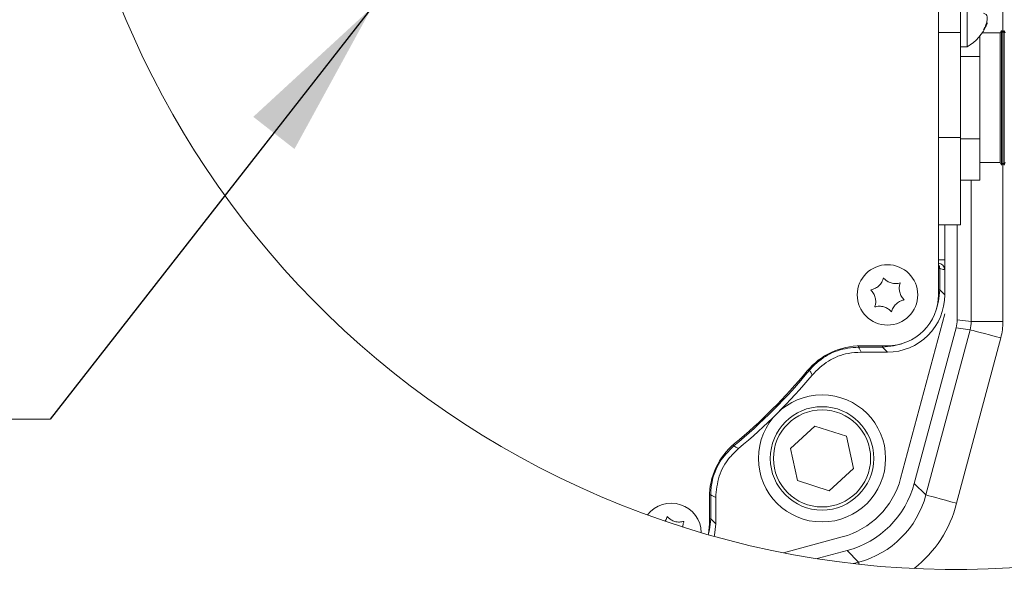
# Model space of a CAD drawing. Header units: millimetres. Extents: x 0 to 8410, y 0 to 5940.
# Tile 39 of 256: x 545 to 855, y 2169 to 2342. Entities that reach past the tile are written whole.
import ezdxf

# ---------------------------------------------------------------- set-up
doc = ezdxf.new("R2010")
doc.units = ezdxf.units.MM
doc.header["$LTSCALE"] = 10
doc.styles.add('SLDTEXTSTYLE0', font='TXT', dxfattribs={"width": 0.605})
doc.dimstyles.new('SLDDIMSTYLE19', dxfattribs={"dimtxt": 0, "dimasz": 50, "dimexe": 0, "dimexo": 0.0625, "dimgap": 0, "dimtad": 0, "dimtih": 1, "dimtoh": 1, "dimdec": 0, "dimrnd": 1e-09, "dimzin": 0, "dimdsep": 46, "dimtxsty": 'Standard', "dimsah": 1, "dimcen": 0.09, "dimadec": 0, "dimazin": 0, "dimtfac": 50, "dimtdec": 0, "dimtofl": 0, "dimtmove": 0, "dimatfit": 3, "dimfxl": 1, "dimfrac": 2, "dimtolj": 1, "dimtzin": 0, "dimarcsym": 0})

# ---------------------------------------------------------------- blocks, each defined once
blk = doc.blocks.new('SW_SYMBOL_MOD_CL')
at = {"color": 0, "linetype": 'Continuous', "lineweight": 0, "char_height": 7758, "attachment_point": 5, "style": 'SLDTEXTSTYLE0'}
for s, insert in [('C', (4000, 6000)), ('L', (6000, 3000))]:
    blk.add_mtext(s, dxfattribs=dict(at, insert=insert))
blk = doc.blocks.new('SW_NOTE_5')
at = {"color": 0, "linetype": 'Continuous', "lineweight": 0}
for p, q in [((-237.07, 0), (0, 0)), ((0, 0), (-237.07, 0)), ((-237.07, 0), (0, 0)), ((0, 0), (-237.07, 0)), ((-237.07, 0), (0, 0)), ((0, 0), (-237.07, 0))]:
    blk.add_line(p, q, dxfattribs=at)
at = {"color": 0, "linetype": 'Continuous', "lineweight": 0, "xscale": 0.0064453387, "yscale": 0.0064453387, "zscale": 0.0064453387}
blk.add_blockref('SW_SYMBOL_MOD_CL', (-237.03, 5.04), dxfattribs=at)
at = {"color": 0, "linetype": 'Continuous', "lineweight": 0, "insert": (-153.42, 62.27), "char_height": 50, "attachment_point": 1, "style": 'SLDTEXTSTYLE0'}
blk.add_mtext('Axis 2', dxfattribs=at)

msp = doc.modelspace()

# ---------------------------------------------------------------- linework, layer by layer
at = {"color": 7, "linetype": 'Continuous', "lineweight": 0}
for p, q in [((833.934181, 2435.3493), (833.934181, 2255.349293)), ((842.934184, 2333.349302), (842.934184, 2357.103183)), ((840.93421, 2352.815047), (840.93421, 2337.883547)), ((840.93421, 2337.883547), (840.93421, 2304.906383)), ((853.394203, 2337.749317), (847.735994, 2337.749317)), ((853.774183, 2338.509276), (853.394203, 2337.749317)), ((853.394203, 2307.149306), (853.394203, 2337.749317)), ((854.154222, 2337.749317), (853.774183, 2338.509276)), ((853.774183, 2338.509276), (853.774183, 2306.769326)), ((854.194217, 2337.749317), (854.154222, 2337.749317)), ((854.154222, 2337.749317), (854.154222, 2296.949282)), ((854.574196, 2338.509276), (854.194217, 2337.749317)), ((854.194217, 2307.149306), (854.194217, 2337.749317)), ((854.954236, 2337.749317), (854.574196, 2338.509276)), ((854.574196, 2338.509276), (854.574196, 2306.769326)), ((846.934192, 2330.281928), (846.934192, 2336.677208)), ((840.93421, 2333.349302), (842.934184, 2333.349302)), ((846.934192, 2330.281928), (840.93421, 2330.281928)), ((846.934192, 2304.416671), (846.934192, 2330.281928)), ((853.394203, 2296.949282), (853.394203, 2307.149306)), ((853.774183, 2306.769326), (853.774183, 2296.189323)), ((854.194217, 2296.949282), (854.194217, 2307.149306)), ((854.574196, 2306.769326), (854.574196, 2296.189323)), ((840.93421, 2304.906383), (840.93421, 2277.349308)), ((846.934192, 2304.416671), (840.93421, 2304.416671)), ((846.934192, 2291.484013), (846.934192, 2304.416671)), ((846.934192, 2296.949282), (853.394203, 2296.949282)), ((853.394203, 2296.949282), (853.774183, 2296.189323)), ((853.774183, 2296.189323), (854.154222, 2296.949282)), ((854.154222, 2296.949282), (854.194217, 2296.949282)), ((854.194217, 2296.949282), (854.574196, 2296.189323)), ((854.574196, 2296.189323), (854.954236, 2296.949282)), ((846.934192, 2291.484013), (840.93421, 2291.484013)), ((833.934181, 2277.349308), (840.93421, 2277.349308)), ((835.934215, 2277.349308), (835.934215, 2266.34933)), ((839.809113, 2247.545674), (839.809113, 2277.349308)), ((835.934215, 2266.34933), (833.934181, 2266.34933)), ((835.934215, 2266.34933), (835.934215, 2263.314083)), ((833.934181, 2265.314415), (833.968811, 2265.313759)), ((835.934215, 2255.346551), (835.934215, 2263.314083)), ((822.068088, 2197.6002), (835.934215, 2249.349311)), ((826.36308, 2196.052864), (839.469664, 2244.967296)), ((817.934208, 2239.34932), (809.609168, 2239.34932)), ((809.607737, 2237.349346), (817.93695, 2237.349346)), ((787.451618, 2207.076385), (795.130186, 2214.079216)), ((795.130186, 2214.079216), (805.034094, 2210.930779)), ((805.034094, 2210.930779), (807.259493, 2200.779512)), ((789.677017, 2196.925118), (787.451618, 2207.076385)), ((807.259493, 2200.779512), (799.580925, 2193.776682)), ((799.580925, 2193.776682), (789.677017, 2196.925118)), ((761.934214, 2191.674307), (761.934214, 2183.349326)), ((763.934188, 2183.346584), (763.934188, 2191.675737)), ((785.214953, 2174.26677), (803.683274, 2179.215386)), ((795.845621, 2172.405675), (805.23061, 2174.920395))]:
    msp.add_line(p, q, dxfattribs=at)
at = {"color": 8, "linetype": 'Continuous', "lineweight": 0}
for p, q in [((854.221754, 2356.14933), (854.221754, 2337.804332)), ((840.93421, 2337.883547), (833.934181, 2337.883547)), ((840.93421, 2304.906383), (833.934181, 2304.906383)), ((854.221754, 2296.894267), (854.221754, 2246.959641)), ((844.259791, 2246.959641), (844.259791, 2291.484013)), ((834.345512, 2263.643577), (833.934181, 2263.643577)), ((834.345512, 2263.643577), (834.345512, 2256.935253)), ((835.934215, 2263.314083), (835.86412, 2263.315335)), ((834.345512, 2256.935253), (833.934181, 2256.935253)), ((834.345512, 2256.935253), (835.934215, 2255.346551)), ((839.809113, 2247.545674), (844.259791, 2246.959641)), ((829.997056, 2192.418888), (843.920343, 2244.381383)), ((843.920343, 2244.381383), (839.469664, 2244.967296)), ((844.259791, 2246.959641), (854.221754, 2246.959641)), ((853.542857, 2241.803005), (839.61957, 2189.840629)), ((808.861606, 2238.938048), (808.861606, 2239.336565)), ((816.348248, 2238.938048), (808.861606, 2238.938048)), ((816.348248, 2238.938048), (816.348248, 2239.34932)), ((817.93695, 2237.349346), (816.348248, 2238.938048)), ((826.36308, 2196.052864), (829.997056, 2192.418888)), ((762.345486, 2192.421868), (761.946909, 2192.421868)), ((762.345486, 2192.421868), (762.345486, 2184.935286)), ((761.934214, 2184.935286), (762.345486, 2184.935286)), ((762.345486, 2184.935286), (763.934188, 2183.346584)), ((808.864586, 2171.286419), (805.23061, 2174.920395)), ((807.289593, 2170.864418), (808.864586, 2171.286419))]:
    msp.add_line(p, q, dxfattribs=at)
at = {"color": 8, "linetype": 'Continuous', "lineweight": 0, "flags": 128}
for points in [[(834.345512, 2256.935253), (833.999627, 2253.423944), (833.301597, 2250.894621)], [(843.920343, 2244.381383), (844.240539, 2244.295552), (844.87968, 2244.124248), (845.815949, 2243.873432), (847.017162, 2243.551567), (848.44207, 2243.169739), (850.041978, 2242.741063), (851.76187, 2242.2802), (853.542857, 2241.803005)], [(822.388821, 2239.981964), (819.859557, 2239.283874), (816.348248, 2238.938048)], [(793.448501, 2231.681302), (793.431454, 2231.695488), (793.386035, 2231.733039), (793.314033, 2231.792524), (793.218129, 2231.871798), (793.140285, 2231.936171)], [(769.602172, 2207.835033), (769.588046, 2207.85208), (769.550495, 2207.897499), (769.49101, 2207.969501), (769.411676, 2208.065465), (769.347363, 2208.143189)], [(829.997056, 2192.418888), (830.317252, 2192.333176), (830.956452, 2192.161873), (831.892662, 2191.911056), (833.093874, 2191.589191), (834.518783, 2191.207364), (836.118691, 2190.778687), (837.838583, 2190.317824), (839.61957, 2189.840629)], [(762.345486, 2184.935286), (761.99966, 2181.423977), (761.587493, 2179.930761)], [(808.864586, 2171.286419), (808.950357, 2170.966223), (809.029334, 2170.671537)]]:
    msp.add_lwpolyline(points, dxfattribs=at)
at = {"color": 7, "linetype": 'Continuous', "lineweight": 0, "flags": 128}
for points in [[(761.934214, 2183.349326), (761.626773, 2180.227831), (761.540704, 2179.944113)], [(763.934188, 2183.346584), (763.588421, 2179.835155), (763.45753, 2179.403618)]]:
    msp.add_lwpolyline(points, dxfattribs=at)
at = {"color": 7, "linetype": 'Continuous', "lineweight": 0}
for centre, radius in [((817.934233, 2255.349301), 9.499978), ((797.355545, 2203.927958), 20.000001), ((797.355586, 2203.927947), 16.269975)]:
    msp.add_circle(centre, radius, dxfattribs=at)
at = {"color": 8, "linetype": 'Continuous', "lineweight": 0}
msp.add_circle((797.355573, 2203.927942), 15.270013, dxfattribs=at)
at = {"color": 7, "linetype": 'Continuous', "lineweight": 0}
for centre, radius, start, end in [((839.362026, 2452.259025), 283.216484, 73.46019156, 337.76995352), ((836.135937, 2345.588401), 14.000418, 299.05012372, 338.66815132), ((833.934141, 2263.313986), 2.000073, 0.00276878, 89.00676919), ((817.934369, 2255.349132), 15.999812, 269.99942343, 0.00057657), ((817.937983, 2255.345578), 17.996232, 269.99671037, 0.00309987), ((829.847402, 2247.545619), 9.961711, 344.99974707, 0.00031475), ((809.609267, 2217.349184), 22.000136, 90.00025858, 140.20810489), ((655.932318, 2345.351156), 178.002637, 309.79189272, 320.20810728), ((655.931138, 2345.352039), 180.004091, 309.79160448, 320.2085433), ((783.934309, 2191.674276), 22.000096, 129.79204771, 179.99992013), ((796.953774, 2204.3297), 26.000287, 285.00029692, 344.99970308), ((797.505262, 2203.778213), 29.87398, 284.98688338, 345.01311662), ((749.948313, 2180.395517), 9.452142, 1.02929526, 142.55967622)]:
    msp.add_arc(centre, radius, start, end, dxfattribs=at)
at = {"color": 8, "linetype": 'Continuous', "lineweight": 0}
for centre, radius, start, end in [((833.864219, 2263.315419), 1.9999, 359.99759332, 88.99456861), ((835.933743, 2267.314467), 3.999739, 246.60401154, 269.00259954), ((834.372696, 2246.949882), 9.887101, 344.9428215, 0.05655467), ((834.295177, 2246.960066), 19.926577, 345.00094159, 359.99877741), ((655.943118, 2345.3407), 178.39896, 309.5763608, 320.42349598), ((801.207276, 2200.076198), 29.7907, 284.89431728, 345.10568272), ((803.522343, 2198.715935), 37.172313, 307.79904212, 346.18656372)]:
    msp.add_arc(centre, radius, start, end, dxfattribs=at)
at = {"color": 7, "linetype": 'Continuous', "lineweight": 0}
for points, knots in [([(848.11955, 2343.938842), (848.420693, 2343.835049), (848.984723, 2343.640649), (849.287633, 2342.696634), (849.259418, 2341.691865), (848.973597, 2340.507036), (848.561337, 2339.500575), (848.228831, 2338.902705), (848.11955, 2338.70621)], [0, 0, 0, 0, 0.1505308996, 0.2819390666, 0.4566186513, 0.6572295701, 0.8873455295, 1, 1, 1, 1]), ([(848.11955, 2338.70621), (848.404618, 2339.15465), (848.826453, 2339.81824), (849.157732, 2340.347192), (849.312175, 2340.943752), (849.18246, 2340.891103), (849.156551, 2340.880587)], [0, 0, 0, 0, 0.5787961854, 0.8564861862, 0.971334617, 1, 1, 1, 1]), ([(833.934181, 2264.844492), (834.049288, 2264.670323), (834.289864, 2264.306307), (834.326438, 2263.870741), (834.345512, 2263.643577)], [0, 0, 0, 0, 0.4784639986, 1, 1, 1, 1]), ([(816.664033, 2260.700598), (816.520765, 2260.25767), (816.222339, 2259.335052), (815.33243, 2258.225404), (814.253646, 2257.4359), (813.34214, 2257.063073), (812.807164, 2256.953984), (812.66474, 2256.924942)], [0, 0, 0, 0, 0.239015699, 0.4978683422, 0.7180057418, 0.9249259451, 1, 1, 1, 1]), ([(821.933501, 2259.124949), (821.478302, 2259.027552), (820.530102, 2258.82467), (819.124161, 2259.040518), (817.901002, 2259.579999), (817.122374, 2260.183017), (816.760403, 2260.591772), (816.664033, 2260.700598)], [0, 0, 0, 0, 0.2390041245, 0.4978566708, 0.7180046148, 0.9249224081, 1, 1, 1, 1]), ([(812.66474, 2256.924942), (812.976693, 2256.579432), (813.626515, 2255.859711), (814.142508, 2254.534193), (814.286883, 2253.205168), (814.153953, 2252.229367), (813.980968, 2251.711505), (813.934915, 2251.573637)], [0, 0, 0, 0, 0.2390041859, 0.4978630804, 0.7180027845, 0.9249248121, 1, 1, 1, 1]), ([(823.203676, 2253.773644), (822.891726, 2254.119175), (822.241934, 2254.838916), (821.725896, 2256.164406), (821.581535, 2257.493419), (821.714463, 2258.469219), (821.887448, 2258.987081), (821.933501, 2259.124949)], [0, 0, 0, 0, 0.2390125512, 0.4978623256, 0.7180023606, 0.9249246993, 1, 1, 1, 1]), ([(819.204383, 2249.997928), (819.347652, 2250.440874), (819.646069, 2251.363497), (820.535927, 2252.473222), (821.614765, 2253.262667), (822.526275, 2253.635514), (823.061251, 2253.744602), (823.203676, 2253.773644)], [0, 0, 0, 0, 0.2390225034, 0.4978658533, 0.7180089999, 0.9249268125, 1, 1, 1, 1]), ([(813.934915, 2251.573637), (814.390111, 2251.670994), (815.338304, 2251.873793), (816.744292, 2251.658196), (817.967357, 2251.118538), (818.746125, 2250.51565), (819.108017, 2250.106798), (819.204383, 2249.997928)], [0, 0, 0, 0, 0.2390005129, 0.4978480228, 0.7179982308, 0.9249079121, 1, 1, 1, 1]), ([(809.607737, 2237.349346), (808.267904, 2237.265978), (804.692364, 2237.043498), (799.066713, 2234.890949), (795.850568, 2231.730515), (794.242494, 2230.150297)], [0, 0, 0, 0, 0.2305586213, 0.6152791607, 1, 1, 1, 1]), ([(771.133237, 2207.04098), (770.157091, 2206.119422), (767.552119, 2203.660123), (764.607072, 2198.405798), (764.158482, 2193.919088), (763.934188, 2191.675737)], [0, 0, 0, 0, 0.2305606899, 0.6152811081, 1, 1, 1, 1]), ([(748.664014, 2185.70061), (748.544724, 2185.241986), (748.401455, 2184.691176), (748.048586, 2184.259292), (747.989528, 2184.18701)], [0, 0, 0, 0, 0.8326337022, 1, 1, 1, 1]), ([(753.933482, 2184.124902), (753.478282, 2184.027528), (752.530075, 2183.824695), (751.124181, 2184.04054), (749.900983, 2184.579937), (749.122443, 2185.183058), (748.760406, 2185.591786), (748.664014, 2185.70061)], [0, 0, 0, 0, 0.2390030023, 0.4978560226, 0.7179908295, 0.9249153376, 1, 1, 1, 1]), ([(753.653817, 2182.322576), (753.645712, 2182.38825), (753.5885, 2182.851835), (753.719654, 2183.469614), (753.888527, 2183.987133), (753.933482, 2184.124902)], [0, 0, 0, 0, 0.10802634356, 0.7625469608, 1, 1, 1, 1])]:
    msp.add_open_spline(points, degree=3, knots=knots, dxfattribs=at)
at = {"color": 8, "linetype": 'Continuous', "lineweight": 0}
for points, knots in [([(808.861606, 2238.938048), (806.612903, 2238.7196), (802.115516, 2238.282707), (797.531053, 2235.611624), (794.815792, 2233.237339), (793.911543, 2232.208264), (793.448501, 2231.681302)], [0, 0, 0, 0, 0.38296663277, 0.76592978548, 0.88013895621, 1, 1, 1, 1]), ([(808.861606, 2238.938048), (808.98461, 2238.67661), (809.233684, 2238.147214), (809.482033, 2237.617477), (809.607737, 2237.349346)], [0, 0, 0, 0, 0.4938418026, 1, 1, 1, 1]), ([(794.242494, 2230.150297), (794.12642, 2230.374598), (793.862205, 2230.885166), (793.597126, 2231.395286), (793.448501, 2231.681302)], [0, 0, 0, 0, 0.4393170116, 1, 1, 1, 1]), ([(769.602172, 2207.835033), (768.008093, 2206.234004), (764.819914, 2203.031926), (762.988309, 2198.052243), (762.40799, 2194.492301), (762.366653, 2193.123035), (762.345486, 2192.421868)], [0, 0, 0, 0, 0.3829647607, 0.7659342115, 0.8801407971, 1, 1, 1, 1]), ([(769.602172, 2207.835033), (769.820833, 2207.721371), (770.330941, 2207.456212), (770.84152, 2207.191959), (771.133237, 2207.04098)], [0, 0, 0, 0, 0.428655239, 1, 1, 1, 1]), ([(763.934188, 2191.675737), (763.666035, 2191.801437), (763.136287, 2192.049763), (762.606902, 2192.298861), (762.345486, 2192.421868)], [0, 0, 0, 0, 0.50618893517, 1, 1, 1, 1])]:
    msp.add_open_spline(points, degree=3, knots=knots, dxfattribs=at)

# ---------------------------------------------------------------- block references
at = {"color": 7, "linetype": 'Continuous', "lineweight": 0}
msp.add_blockref('SW_NOTE_5', (554.665642, 2216.244378), dxfattribs=at)

# ---------------------------------------------------------------- leaders
msp.add_leader([(655.820979, 2345.696641), (554.665642, 2216.244378)], dimstyle='SLDDIMSTYLE19', dxfattribs=at)

doc.saveas('drawing.dxf')
